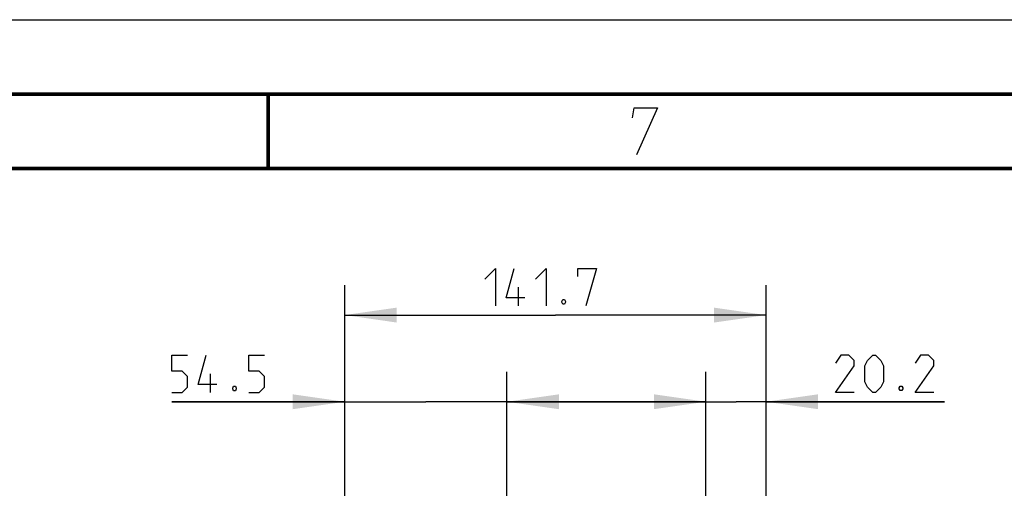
# Model space of a CAD drawing. Header units: millimetres. Extents: x 0 to 420, y 0 to 297.
# Tile 135 of 136: x 301 to 367, y 266 to 297. Entities that reach past the tile are written whole.
import ezdxf

# ---------------------------------------------------------------- set-up
doc = ezdxf.new("R2010")
doc.units = ezdxf.units.MM
doc.header["$LTSCALE"] = 23.1
doc.layers.get('0').update_dxf_attribs({"linetype": 'CONTINUOUS'})
doc.layers.add('DIM_PILOTEES', color=7, linetype='CONTINUOUS')
doc.styles.get("Standard").update_dxf_attribs({"font": 'txt', "width": 0.7})
doc.dimstyles.new('DIMSTYLE_1', dxfattribs={"dimtxt": 2.5, "dimasz": 3.5, "dimexe": 2, "dimexo": 0, "dimtad": 1, "dimlfac": 5, "dimdsep": 46, "dimtxsty": 'Standard', "dimblk": '_FILLED', "dimblk1": '_FILLED', "dimblk2": '_FILLED', "dimcen": 0.09, "dimazin": 2, "dimtp": 0.5, "dimtm": 0.5, "dimtfac": 1, "dimtofl": 0, "dimtmove": 0, "dimatfit": 3, "dimldrblk": '_FILLED', "dimfxl": 0, "dimtolj": 1, "dimarcsym": 0})
doc.dimstyles.new('DIMSTYLE_8', dxfattribs={"dimtxt": 2.5, "dimasz": 3.5, "dimexe": 2, "dimexo": 0, "dimtad": 1, "dimdec": 1, "dimlfac": 5, "dimdsep": 46, "dimtxsty": 'Standard', "dimblk": '_FILLED', "dimblk1": '_FILLED', "dimblk2": '_FILLED', "dimcen": 0.09, "dimazin": 2, "dimtp": 0.3, "dimtm": 0.3, "dimtfac": 1, "dimtdec": 1, "dimtofl": 0, "dimtmove": 0, "dimatfit": 3, "dimldrblk": '_FILLED', "dimfxl": 0, "dimtolj": 1, "dimarcsym": 0})
doc.dimstyles.new('DIMSTYLE_9', dxfattribs={"dimtxt": 2.5, "dimasz": 3.5, "dimexe": 2, "dimexo": 0, "dimtad": 1, "dimlfac": 5, "dimdsep": 46, "dimtxsty": 'Standard', "dimblk": '_FILLED', "dimblk1": '_FILLED', "dimblk2": '_FILLED', "dimcen": 0.09, "dimazin": 2, "dimtp": 0.2, "dimtm": 0.2, "dimtfac": 1, "dimtofl": 0, "dimtmove": 0, "dimatfit": 3, "dimldrblk": '_FILLED', "dimfxl": 0, "dimtolj": 1, "dimarcsym": 0})

# ---------------------------------------------------------------- blocks, each defined once
blk = doc.blocks.new('_FILLED')
at = {"color": 0, "linetype": 'ByBlock'}
blk.add_solid([(0, 0), (-1, 0.143), (-1, -0.143)], dxfattribs=at)
blk = doc.blocks.new('*D19')
at = {"layer": 'DIM_PILOTEES', "color": 2, "linetype": 'Continuous'}
for p, q in [((322.645, 252.427), (322.645, 273.335)), ((333.554, 234.696), (333.554, 273.335)), ((322.645, 271.335), (311.011, 271.335)), ((311.011, 271.335), (328.099, 271.335)), ((341.054, 271.335), (328.099, 271.335)), ((333.554, 271.335), (341.054, 271.335))]:
    blk.add_line(p, q, dxfattribs=at)
at = {"layer": 'DIM_PILOTEES', "color": 2, "linetype": 'Continuous', "xscale": 3.5, "yscale": 3.5, "zscale": 3.5}
blk.add_blockref('_FILLED', (322.645, 271.335), dxfattribs=at)
at = {"layer": 'DIM_PILOTEES', "color": 2, "linetype": 'Continuous', "xscale": 3.5, "yscale": 3.5, "zscale": 3.5, "rotation": 180}
blk.add_blockref('_FILLED', (333.554, 271.335), dxfattribs=at)
at = {"layer": 'DIM_PILOTEES', "color": 2, "linetype": 'Continuous', "insert": (317.976, 274.46), "char_height": 2.5, "width": 10.44643, "attachment_point": 3, "line_spacing_factor": 0.9}
blk.add_mtext('{\\ftxt;\\W0.0001;\\H0.0001;\\~}{\\ftxt;\\W2.7857142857;\\H2.5; }{\\ftxt;\\W0.0001;\\H0.0001;\\~}', dxfattribs=at)
blk = doc.blocks.new('*D20')
at = {"layer": 'DIM_PILOTEES', "color": 2, "linetype": 'Continuous'}
for p, q in [((346.945, 264.1), (346.945, 273.337)), ((350.985, 263.471), (350.985, 273.337)), ((346.945, 271.337), (339.445, 271.337)), ((339.445, 271.337), (348.965, 271.337)), ((362.98, 271.337), (348.965, 271.337)), ((350.985, 271.337), (362.98, 271.337))]:
    blk.add_line(p, q, dxfattribs=at)
at = {"layer": 'DIM_PILOTEES', "color": 2, "linetype": 'Continuous', "xscale": 3.5, "yscale": 3.5, "zscale": 3.5}
blk.add_blockref('_FILLED', (346.945, 271.337), dxfattribs=at)
at = {"layer": 'DIM_PILOTEES', "color": 2, "linetype": 'Continuous', "xscale": 3.5, "yscale": 3.5, "zscale": 3.5, "rotation": 180}
blk.add_blockref('_FILLED', (350.985, 271.337), dxfattribs=at)
at = {"layer": 'DIM_PILOTEES', "color": 2, "linetype": 'Continuous', "insert": (355.659, 274.462), "char_height": 2.5, "width": 10.98214, "attachment_point": 1, "line_spacing_factor": 0.9}
blk.add_mtext('{\\ftxt;\\W0.0001;\\H0.0001;\\~}{\\ftxt;\\W2.9285714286;\\H2.5; }{\\ftxt;\\W0.0001;\\H0.0001;\\~}', dxfattribs=at)
blk = doc.blocks.new('*D21')
at = {"layer": 'DIM_PILOTEES', "color": 2, "linetype": 'Continuous'}
for p, q in [((322.645, 252.427), (322.645, 279.158)), ((350.985, 263.471), (350.985, 279.158)), ((322.645, 277.158), (336.815, 277.158)), ((350.985, 277.158), (336.815, 277.158))]:
    blk.add_line(p, q, dxfattribs=at)
at = {"layer": 'DIM_PILOTEES', "color": 2, "linetype": 'Continuous', "xscale": 3.5, "yscale": 3.5, "zscale": 3.5, "rotation": 180}
blk.add_blockref('_FILLED', (322.645, 277.158), dxfattribs=at)
at = {"layer": 'DIM_PILOTEES', "color": 2, "linetype": 'Continuous', "xscale": 3.5, "yscale": 3.5, "zscale": 3.5}
blk.add_blockref('_FILLED', (350.985, 277.158), dxfattribs=at)
at = {"layer": 'DIM_PILOTEES', "color": 2, "linetype": 'Continuous', "insert": (336.187, 280.283), "char_height": 2.5, "width": 12.32143, "attachment_point": 2, "line_spacing_factor": 0.9}
blk.add_mtext('{\\ftxt;\\W0.0001;\\H0.0001;\\~}{\\ftxt;\\W3.2857142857;\\H2.5; }{\\ftxt;\\W0.0001;\\H0.0001;\\~}', dxfattribs=at)

msp = doc.modelspace()

# ---------------------------------------------------------------- linework, layer by layer
at = {"color": 7, "linetype": 'Continuous'}
for p, q in [((0, 297), (420, 297)), ((25, 286.9999), (410, 286.9999))]:
    msp.add_line(p, q, dxfattribs=at)
at = {"color": 7, "linetype": 'Continuous', "const_width": 0.25}
for points in [[(415, 292), (20, 292)], [(317.5002, 292), (317.5002, 287)], [(25, 287), (410, 287)]]:
    msp.add_lwpolyline(points, dxfattribs=at)
at = {"color": 2, "linetype": 'Continuous'}
msp.add_lwpolyline([(341.9937, 290.4), (342.1039, 291.075), (343.6789, 291.075), (342.2646, 287.925)], dxfattribs=at)
at = {"layer": 'DIM_PILOTEES', "color": 2, "linetype": 'Continuous'}
for p, q in [((334.342, 277.7832), (334.342, 279.0332)), ((313.6305, 271.9603), (313.6305, 273.2103))]:
    msp.add_line(p, q, dxfattribs=at)
for points in [[(332.0801, 279.5689), (332.7944, 280.2832), (332.7944, 277.7832)], [(334.7587, 278.3189), (333.5087, 278.3189), (334.0444, 280.2832)], [(335.473, 279.5689), (336.1873, 280.2832), (336.1873, 277.7832)], [(338.3301, 279.7475), (338.3301, 280.2832), (339.5801, 280.2832), (338.8658, 277.7832)], [(337.4373, 278.1999), (337.4968, 278.0808), (337.4968, 278.0213), (337.4373, 277.9022), (337.3182, 277.9022), (337.2587, 278.0213), (337.2587, 278.0808), (337.3182, 278.1999), (337.4373, 278.1999)], [(311.0115, 271.9603), (311.7258, 271.9603), (312.0829, 272.3175), (312.0829, 273.0317), (311.7258, 273.3889), (311.0115, 273.3889), (311.0115, 274.4603), (312.0829, 274.4603)], [(314.0472, 272.496), (312.7972, 272.496), (313.3329, 274.4603)], [(316.1901, 271.9603), (316.9044, 271.9603), (317.2615, 272.3175), (317.2615, 273.0317), (316.9044, 273.3889), (316.1901, 273.3889), (316.1901, 274.4603), (317.2615, 274.4603)], [(356.9089, 271.9625), (355.6589, 271.9625), (356.9089, 273.7482), (356.9089, 274.1054), (356.5518, 274.4625), (356.0161, 274.4625), (355.6589, 273.9268)], [(357.6232, 272.6768), (357.6232, 273.7482), (357.8018, 274.1054), (358.1589, 274.4625), (358.3375, 274.4625), (358.6946, 274.1054), (358.8732, 273.7482), (358.8732, 272.6768), (358.6946, 272.3196), (358.3375, 271.9625), (358.1589, 271.9625), (357.8018, 272.3196), (357.6232, 272.6768)], [(362.2661, 271.9625), (361.0161, 271.9625), (362.2661, 273.7482), (362.2661, 274.1054), (361.9089, 274.4625), (361.3732, 274.4625), (361.0161, 273.9268)], [(315.2972, 272.377), (315.3567, 272.2579), (315.3567, 272.1984), (315.2972, 272.0794), (315.1782, 272.0794), (315.1186, 272.1984), (315.1186, 272.2579), (315.1782, 272.377), (315.2972, 272.377)], [(360.1232, 272.3792), (360.1827, 272.2601), (360.1827, 272.2006), (360.1232, 272.0815), (360.0042, 272.0815), (359.9446, 272.2006), (359.9446, 272.2601), (360.0042, 272.3792), (360.1232, 272.3792)]]:
    msp.add_lwpolyline(points, dxfattribs=at)

# ---------------------------------------------------------------- dimensions: what is measured, and where the dimension line sits
for base, p2, text, dimstyle, picture, middle in [((350.985, 277.1582), (350.985, 263.4713), '{\\ftxt;\\W0.0001;\\H0.0001;\\~}{\\ftxt;\\W3.2857142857;\\H2.5; }{\\ftxt;\\W0.0001;\\H0.0001;\\~}', 'DIMSTYLE_1', '*D21', (335.8301, 277.1582)), ((333.5537, 271.3353), (333.5537, 234.6956), '{\\ftxt;\\W0.0001;\\H0.0001;\\~}{\\ftxt;\\W2.7857142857;\\H2.5; }{\\ftxt;\\W0.0001;\\H0.0001;\\~}', 'DIMSTYLE_8', '*D19', (314.1365, 271.3353))]:
    dim = msp.add_linear_dim(base=base, p1=(322.645, 252.4275), p2=p2, text=text, dimstyle=dimstyle, dxfattribs=at)
    dim.commit()
    dim.dimension.update_dxf_attribs({"geometry": picture, "text_midpoint": middle, "dimtype": 160})
dim = msp.add_linear_dim(base=(346.945, 271.3375), p1=(350.985, 263.4713), p2=(346.945, 264.1001), angle=180, text='{\\ftxt;\\W0.0001;\\H0.0001;\\~}{\\ftxt;\\W2.9285714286;\\H2.5; }{\\ftxt;\\W0.0001;\\H0.0001;\\~}', dimstyle='DIMSTYLE_9', dxfattribs=at)
dim.commit()
dim.dimension.update_dxf_attribs({"geometry": '*D20', "text_midpoint": (358.9625, 271.3375), "dimtype": 160})

doc.saveas('drawing.dxf')
